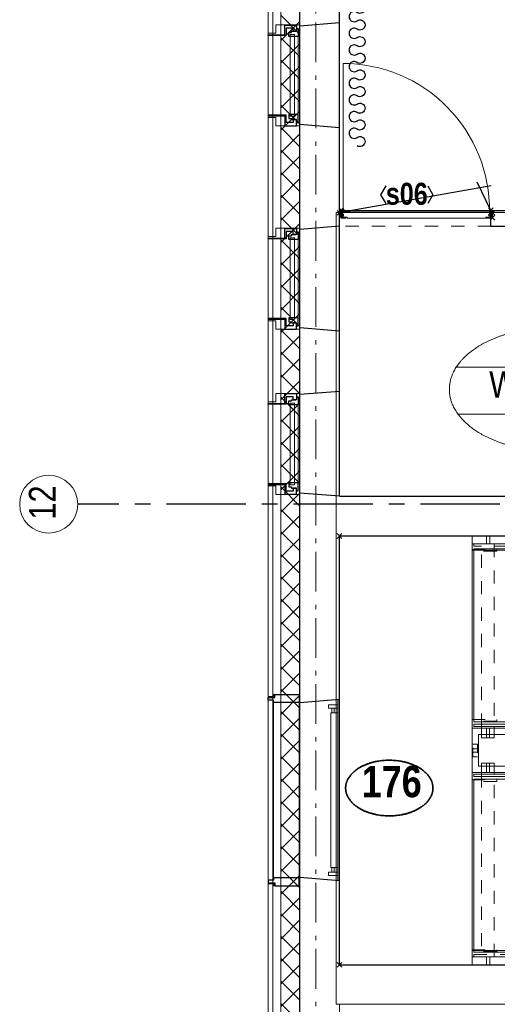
# Model space of a CAD drawing. Header units: millimetres. Extents: x 45699 to 251499, y 244 to 86446.
# Tile 230 of 240: x 224560 to 227568, y 75652 to 81850. Entities that reach past the tile are written whole.
import ezdxf
from ezdxf.enums import TextEntityAlignment as Align

# ---------------------------------------------------------------- set-up
doc = ezdxf.new("R2010")
doc.units = ezdxf.units.MM
doc.header["$LTSCALE"] = 400
doc.header["$PDMODE"] = 3
doc.header["$PDSIZE"] = 15
for name, pattern in [('CENTER', [2, 1.25, -0.25, 0.25, -0.25]), ('STYLE_01', [0.416641, 0.208282, -0.208359]), ('STYLE_02', [0.694427, 0.486069, -0.208359]), ('STYLE_06', [1.041641, 0.625, -0.208282, 0.069427, -0.138931]), ('STYLE_20', [0.208282, 0.138855, -0.069427])]:
    doc.linetypes.add(name, pattern=pattern)
for name, color, linetype, lineweight in [('Binnenkozijnen', 140, 'Continuous', 15), ('Buitenkozijnen', 140, 'Continuous', 15), ('Detailaanduiding', 5, 'Continuous', 70), ('Kozijnmerken', 43, 'Continuous', 9), ('leuning', 43, 'Continuous', 5), ('Lijn-afbreek', 140, 'STYLE_06', 15), ('mat-afdichting', 9, 'Continuous', 5), ('mat-aluminium', 140, 'Continuous', 15), ('mat-beton (ihwg)', 5, 'Continuous', 25), ('mat-isolatie', 140, 'Continuous', 15), ('mat-multiplex-hor', 140, 'Continuous', 15), ('mat-scheidingswand-horizontaal', 5, 'Continuous', 25), ('mat-spuitwerk_marmo', 43, 'STYLE_02', 20), ('mat-staal', 5, 'Continuous', 25), ('None', 7, 'Continuous', 9), ('Ruimtenummers', 5, 'Continuous', 25)]:
    doc.layers.add(name, color=color, linetype=linetype, lineweight=lineweight)
for name, color, linetype in [('stramien', 1, 'CENTER'), ('symbol', 1, 'Continuous'), ('timmerwerk-ge', 150, 'Continuous')]:
    doc.layers.add(name, color=color, linetype=linetype)
doc.styles.add('Arial Narrow', font='ARIALN.TTF', dxfattribs={"height": 222.25})
doc.styles.add('Arial Narrow (bold)', font='ARIALNB.TTF', dxfattribs={"height": 172.861111})
doc.styles.get("Standard").update_dxf_attribs({"font": 'arial.ttf'})

# ---------------------------------------------------------------- blocks, each defined once
blk = doc.blocks.new('*U467')
at = {"layer": 'Lijn-afbreek', "color": 43, "linetype": 'Continuous', "lineweight": 9}
for p, q in [((39661.1, 33520), (39901.1, 33520)), ((39876.1, 32430), (39876.1, 33520)), ((39661.1, 32430), (39901.1, 32430))]:
    blk.add_line(p, q, dxfattribs=at)
at = {"layer": 'Lijn-afbreek', "color": 43, "linetype": 'STYLE_01', "lineweight": 9}
blk.add_line((39701.1, 32430), (39701.1, 33520), dxfattribs=at)
blk = doc.blocks.new('*U468')
at = {"layer": 'Lijn-afbreek', "color": 43, "linetype": 'Continuous', "lineweight": 9}
for p, q in [((39206.1, 33520), (39446.1, 33520)), ((39446.1, 32430), (39446.1, 33520)), ((39206.1, 32430), (39446.1, 32430))]:
    blk.add_line(p, q, dxfattribs=at)
at = {"layer": 'Lijn-afbreek', "color": 43, "linetype": 'STYLE_01', "lineweight": 9}
blk.add_line((39486.1, 32430), (39486.1, 33520), dxfattribs=at)
blk = doc.blocks.new('*U469')
at = {"layer": 'Lijn-afbreek', "color": 43, "linetype": 'Continuous', "lineweight": 9}
for p, q in [((38991.1, 33520), (39231.1, 33520)), ((39231.1, 32430), (39231.1, 33520)), ((38991.1, 32430), (39231.1, 32430))]:
    blk.add_line(p, q, dxfattribs=at)
at = {"layer": 'Lijn-afbreek', "color": 43, "linetype": 'STYLE_01', "lineweight": 9}
blk.add_line((39271.1, 32430), (39271.1, 33520), dxfattribs=at)
blk = doc.blocks.new('*U470')
at = {"layer": 'Lijn-afbreek', "color": 43, "linetype": 'Continuous', "lineweight": 9}
for p, q in [((39421.1, 33520), (39661.1, 33520)), ((39661.1, 32430), (39661.1, 33520)), ((39421.1, 32430), (39661.1, 32430))]:
    blk.add_line(p, q, dxfattribs=at)
at = {"layer": 'Lijn-afbreek', "color": 43, "linetype": 'STYLE_01', "lineweight": 9}
blk.add_line((39701.1, 32430), (39701.1, 33520), dxfattribs=at)
blk = doc.blocks.new('*U471')
at = {"layer": 'Lijn-afbreek', "color": 43, "linetype": 'Continuous', "lineweight": 9}
for p, q in [((39876.1, 33520), (40116.1, 33520)), ((40091.1, 32430), (40091.1, 33520)), ((39876.1, 32430), (40116.1, 32430))]:
    blk.add_line(p, q, dxfattribs=at)
at = {"layer": 'Lijn-afbreek', "color": 43, "linetype": 'STYLE_01', "lineweight": 9}
blk.add_line((39916.1, 32430), (39916.1, 33520), dxfattribs=at)
blk = doc.blocks.new('*U472')
at = {"layer": 'Lijn-afbreek', "color": 43, "linetype": 'Continuous', "lineweight": 9}
for p, q in [((40091.1, 33520), (40331.1, 33520)), ((40306.1, 32430), (40306.1, 33520)), ((40091.1, 32430), (40331.1, 32430))]:
    blk.add_line(p, q, dxfattribs=at)
at = {"layer": 'Lijn-afbreek', "color": 43, "linetype": 'STYLE_01', "lineweight": 9}
blk.add_line((40131.1, 32430), (40131.1, 33520), dxfattribs=at)
blk = doc.blocks.new('*U473')
at = {"layer": 'Lijn-afbreek', "color": 43, "linetype": 'Continuous', "lineweight": 9}
for p, q in [((40306.1, 33520), (40546.1, 33520)), ((40521.1, 32430), (40521.1, 33520)), ((40306.1, 32430), (40546.1, 32430))]:
    blk.add_line(p, q, dxfattribs=at)
at = {"layer": 'Lijn-afbreek', "color": 43, "linetype": 'STYLE_01', "lineweight": 9}
blk.add_line((40346.1, 32430), (40346.1, 33520), dxfattribs=at)
blk = doc.blocks.new('*U474')
at = {"layer": 'Lijn-afbreek', "color": 43, "linetype": 'Continuous', "lineweight": 9}
for p, q in [((40521.1, 33520), (40761.1, 33520)), ((40776.1, 32430), (40776.1, 33520)), ((40521.1, 32430), (40776.1, 32430))]:
    blk.add_line(p, q, dxfattribs=at)
at = {"layer": 'Lijn-afbreek', "color": 43, "linetype": 'STYLE_01', "lineweight": 9}
blk.add_line((40561.1, 32430), (40561.1, 33520), dxfattribs=at)
blk = doc.blocks.new('*U475')
at = {"layer": 'Lijn-afbreek', "color": 43, "linetype": 'Continuous', "lineweight": 9}
for p, q in [((38801.1, 33520), (39041.1, 33520)), ((38801.1, 32430), (38801.1, 33520)), ((39016.1, 32430), (39016.1, 33520)), ((38801.1, 32430), (39041.1, 32430))]:
    blk.add_line(p, q, dxfattribs=at)
at = {"layer": 'Lijn-afbreek', "color": 43, "linetype": 'STYLE_01', "lineweight": 9}
blk.add_line((39056.1, 32430), (39056.1, 33520), dxfattribs=at)
blk = doc.blocks.new('*U476')
at = {"layer": 'Lijn-afbreek', "color": 8, "linetype": 'STYLE_01', "lineweight": 5}
blk.add_line((39396.1, 34970), (39396.1, 33880), dxfattribs=at)
at = {"layer": 'Lijn-afbreek', "color": 8, "linetype": 'Continuous', "lineweight": 5}
for p, q in [((39436.1, 34970), (39436.1, 33880)), ((39676.1, 34970), (39436.1, 34970)), ((39676.1, 33880), (39436.1, 33880))]:
    blk.add_line(p, q, dxfattribs=at)
blk = doc.blocks.new('*U477')
at = {"layer": 'Lijn-afbreek', "color": 140, "linetype": 'STYLE_01', "lineweight": 15}
blk.add_line((39826.1, 34970), (39826.1, 33880), dxfattribs=at)
at = {"layer": 'Lijn-afbreek', "color": 140, "linetype": 'Continuous', "lineweight": 15}
for p, q in [((39866.1, 34970), (39866.1, 33880)), ((40106.1, 34970), (39866.1, 34970)), ((40106.1, 33880), (39866.1, 33880))]:
    blk.add_line(p, q, dxfattribs=at)
blk = doc.blocks.new('*U478')
at = {"layer": 'Lijn-afbreek', "color": 140, "linetype": 'STYLE_01', "lineweight": 15}
blk.add_line((40041.1, 34970), (40041.1, 33880), dxfattribs=at)
at = {"layer": 'Lijn-afbreek', "color": 140, "linetype": 'Continuous', "lineweight": 15}
for p, q in [((40081.1, 34970), (40081.1, 33880)), ((40321.1, 34970), (40081.1, 34970)), ((40321.1, 33880), (40081.1, 33880))]:
    blk.add_line(p, q, dxfattribs=at)
blk = doc.blocks.new('*U479')
at = {"layer": 'Lijn-afbreek', "color": 140, "linetype": 'STYLE_01', "lineweight": 15}
blk.add_line((40256.1, 34970), (40256.1, 33880), dxfattribs=at)
at = {"layer": 'Lijn-afbreek', "color": 140, "linetype": 'Continuous', "lineweight": 15}
for p, q in [((40296.1, 34970), (40296.1, 33880)), ((40536.1, 34970), (40296.1, 34970)), ((40536.1, 33880), (40296.1, 33880))]:
    blk.add_line(p, q, dxfattribs=at)
blk = doc.blocks.new('*U480')
at = {"layer": 'Lijn-afbreek', "color": 140, "linetype": 'STYLE_01', "lineweight": 15}
blk.add_line((40471.1, 34970), (40471.1, 33880), dxfattribs=at)
at = {"layer": 'Lijn-afbreek', "color": 140, "linetype": 'Continuous', "lineweight": 15}
for p, q in [((40511.1, 34970), (40511.1, 33880)), ((40751.1, 34970), (40511.1, 34970)), ((40751.1, 33880), (40511.1, 33880))]:
    blk.add_line(p, q, dxfattribs=at)
blk = doc.blocks.new('*U481')
at = {"layer": 'Lijn-afbreek', "color": 140, "linetype": 'STYLE_01', "lineweight": 15}
blk.add_line((40686.1, 34970), (40686.1, 33880), dxfattribs=at)
at = {"layer": 'Lijn-afbreek', "color": 140, "linetype": 'Continuous', "lineweight": 15}
for p, q in [((40726.1, 34970), (40726.1, 33880)), ((40966.1, 34970), (40726.1, 34970)), ((40966.1, 33880), (40726.1, 33880))]:
    blk.add_line(p, q, dxfattribs=at)
blk = doc.blocks.new('*U482')
at = {"layer": 'Lijn-afbreek', "color": 140, "linetype": 'STYLE_01', "lineweight": 15}
blk.add_line((40901.1, 34970), (40901.1, 33880), dxfattribs=at)
at = {"layer": 'Lijn-afbreek', "color": 140, "linetype": 'Continuous', "lineweight": 15}
for p, q in [((40941.1, 34970), (40941.1, 33880)), ((41181.1, 34970), (40941.1, 34970)), ((41181.1, 33880), (40941.1, 33880))]:
    blk.add_line(p, q, dxfattribs=at)
blk = doc.blocks.new('*U483')
at = {"layer": 'Lijn-afbreek', "color": 43, "linetype": 'STYLE_01', "lineweight": 9}
blk.add_line((41331.1, 34970), (41331.1, 33880), dxfattribs=at)
at = {"layer": 'Lijn-afbreek', "color": 43, "linetype": 'Continuous', "lineweight": 9}
for p, q in [((41586.1, 34970), (41345.7, 34970)), ((41370, 34970), (41370, 33880)), ((41586.1, 34970), (41586.1, 33880)), ((41586.1, 33880), (41345.7, 33880))]:
    blk.add_line(p, q, dxfattribs=at)
blk = doc.blocks.new('*U484')
at = {"layer": 'Lijn-afbreek', "color": 8, "linetype": 'STYLE_01', "lineweight": 5}
blk.add_line((38966.1, 34970), (38966.1, 33880), dxfattribs=at)
at = {"layer": 'Lijn-afbreek', "color": 8, "linetype": 'Continuous', "lineweight": 5}
for p, q in [((39006.1, 34970), (39006.1, 33880)), ((39246.1, 34970), (39006.1, 34970)), ((39246.1, 33880), (39006.1, 33880))]:
    blk.add_line(p, q, dxfattribs=at)
blk = doc.blocks.new('*U485')
at = {"layer": 'Lijn-afbreek', "color": 43, "linetype": 'Continuous', "lineweight": 9}
for p, q in [((38536.1, 34970), (38536.1, 33880)), ((38816.1, 34970), (38536.1, 34970)), ((38816.1, 33880), (38536.1, 33880))]:
    blk.add_line(p, q, dxfattribs=at)
blk = doc.blocks.new('*U486')
at = {"layer": 'Lijn-afbreek', "color": 8, "linetype": 'STYLE_01', "lineweight": 5}
blk.add_line((38751.1, 34970), (38751.1, 33880), dxfattribs=at)
at = {"layer": 'Lijn-afbreek', "color": 8, "linetype": 'Continuous', "lineweight": 5}
for p, q in [((38791.1, 34970), (38791.1, 33880)), ((39031.1, 34970), (38791.1, 34970)), ((39031.1, 33880), (38791.1, 33880))]:
    blk.add_line(p, q, dxfattribs=at)
blk = doc.blocks.new('*U487')
at = {"layer": 'Lijn-afbreek', "color": 140, "linetype": 'STYLE_01', "lineweight": 15}
blk.add_line((41116.1, 34970), (41116.1, 33880), dxfattribs=at)
at = {"layer": 'Lijn-afbreek', "color": 140, "linetype": 'Continuous', "lineweight": 15}
for p, q in [((41156.1, 34970), (41156.1, 33880)), ((41396.1, 34970), (41156.1, 34970)), ((41396.1, 33880), (41156.1, 33880))]:
    blk.add_line(p, q, dxfattribs=at)
blk = doc.blocks.new('*U488')
at = {"layer": 'Lijn-afbreek', "color": 8, "linetype": 'STYLE_01', "lineweight": 5}
blk.add_line((39181.1, 34970), (39181.1, 33880), dxfattribs=at)
at = {"layer": 'Lijn-afbreek', "color": 8, "linetype": 'Continuous', "lineweight": 5}
for p, q in [((39221.1, 34970), (39221.1, 33880)), ((39461.1, 34970), (39221.1, 34970)), ((39461.1, 33880), (39221.1, 33880))]:
    blk.add_line(p, q, dxfattribs=at)
blk = doc.blocks.new('*U489')
at = {"layer": 'Lijn-afbreek', "color": 8, "linetype": 'STYLE_01', "lineweight": 5}
blk.add_line((39611.1, 34970), (39611.1, 33880), dxfattribs=at)
at = {"layer": 'Lijn-afbreek', "color": 8, "linetype": 'Continuous', "lineweight": 5}
blk.add_line((39651.1, 34970), (39651.1, 33880), dxfattribs=at)
at = {"layer": 'Lijn-afbreek', "color": 43, "linetype": 'Continuous', "lineweight": 9}
for p, q in [((39891.1, 34970), (39651.1, 34970)), ((39891.1, 33880), (39651.1, 33880))]:
    blk.add_line(p, q, dxfattribs=at)
at = {"layer": 'None', "color": 7}
for name in ['*U485', '*U486', '*U484', '*U488', '*U476', '*U477', '*U478', '*U479', '*U480', '*U481', '*U482', '*U487', '*U483']:
    blk.add_blockref(name, (0, 0), dxfattribs=at)
blk = doc.blocks.new('*U490')
at = {"layer": 'leuning', "color": 140, "linetype": 'STYLE_20', "lineweight": 15}
blk.add_lwpolyline([(41561.1, 33740), (41591.1, 33740), (41591.1, 33660), (41561.1, 33660)], close=True, dxfattribs=at)
at = {"layer": 'leuning', "color": 140, "linetype": 'Continuous', "lineweight": 15}
blk.add_lwpolyline([(41556.1, 33710), (41596.1, 33710), (41596.1, 33690), (41556.1, 33690)], close=True, dxfattribs=at)
blk = doc.blocks.new('*U491')
at = {"layer": 'leuning', "color": 140, "linetype": 'STYLE_20', "lineweight": 15}
blk.add_lwpolyline([(38531.1, 33740), (38561.1, 33740), (38561.1, 33660), (38531.1, 33660)], close=True, dxfattribs=at)
at = {"layer": 'leuning', "color": 140, "linetype": 'Continuous', "lineweight": 15}
blk.add_lwpolyline([(38526.1, 33710), (38566.1, 33710), (38566.1, 33690), (38526.1, 33690)], close=True, dxfattribs=at)
blk = doc.blocks.new('*U492')
at = {"layer": 'leuning', "color": 140, "linetype": 'Continuous', "lineweight": 15}
for points in [[(38617, 35050), (38617, 35000), (38637, 35000), (38637, 35050)], [(40246.1, 35050), (40246.1, 35000), (40266.1, 35000), (40266.1, 35050)], [(41486.1, 35050), (41486.1, 35000), (41506.1, 35000), (41506.1, 35050)], [(38526.1, 35000), (41596.1, 35000), (41596.1, 34960), (38526.1, 34960)]]:
    blk.add_lwpolyline(points, close=True, dxfattribs=at)
blk = doc.blocks.new('*U493')
at = {"layer": 'leuning', "color": 140, "linetype": 'Continuous', "lineweight": 15}
for points in [[(38526.1, 32440), (40786.1, 32440), (40786.1, 32400), (38526.1, 32400)], [(38617, 32350), (38617, 32400), (38637, 32400), (38637, 32350)], [(40008.7, 32350), (40008.7, 32400), (40028.7, 32400), (40028.7, 32350)], [(40680.4, 32350), (40680.4, 32400), (40700.4, 32400), (40700.4, 32350)]]:
    blk.add_lwpolyline(points, close=True, dxfattribs=at)
blk = doc.blocks.new('*U494')
at = {"layer": 'Lijn-afbreek', "lineweight": 15}
for p, q in [((39538.4, 33732.2), (39802.8, 35054.3)), ((39587.4, 33722.4), (39851.8, 35044.5))]:
    blk.add_line(p, q, dxfattribs=at)
at = {"layer": 'Lijn-afbreek', "color": 8, "linetype": 'Continuous', "lineweight": 5}
for p, q in [((41371.1, 34400), (38791.1, 34400)), ((41371.1, 34400), (39722.9, 34400)), ((39016.1, 33000), (40521.1, 33000))]:
    blk.add_line(p, q, dxfattribs=at)
at = {"layer": 'Lijn-afbreek', "color": 43, "linetype": 'STYLE_01', "lineweight": 9}
for points in [[(38536.1, 35000), (41586.1, 35000), (41586.1, 34985), (38536.1, 34985)], [(39716.4, 35000), (39716.4, 33850), (39796.4, 33850), (39796.4, 35000)], [(41456.1, 35000), (41456.1, 33850), (41536.1, 33850), (41536.1, 35000)], [(38666.1, 32400), (38666.1, 33550), (38586.1, 33550), (38586.1, 32400)], [(40018.7, 32400), (40018.7, 33550), (39938.7, 33550), (39938.7, 32400)], [(40730.4, 32400), (40730.4, 33550), (40650.4, 33550), (40650.4, 32400)], [(38536.1, 32415), (40776.1, 32415), (40776.1, 32400), (38536.1, 32400)]]:
    blk.add_lwpolyline(points, close=True, dxfattribs=at)
at = {"layer": 'Lijn-afbreek', "color": 8, "linetype": 'STYLE_01', "lineweight": 5}
blk.add_lwpolyline([(38666.1, 35000), (38666.1, 33850), (38586.1, 33850), (38586.1, 35000)], close=True, dxfattribs=at)
at = {"layer": 'Lijn-afbreek', "color": 43, "linetype": 'Continuous', "lineweight": 9}
for points in [[(38536.1, 33850), (41586.1, 33850), (41586.1, 33865), (38536.1, 33865)], [(39716.4, 33780), (39716.4, 33850), (39796.4, 33850), (39796.4, 33780)], [(41456.1, 33780), (41456.1, 33850), (41536.1, 33850), (41536.1, 33780)], [(38636.1, 33780), (38636.1, 33840), (38616.1, 33840), (38616.1, 33780)], [(40274.7, 33780), (40274.7, 33840), (39766.4, 33840), (39766.4, 33780)], [(38666.1, 33620), (38666.1, 33550), (38586.1, 33550), (38586.1, 33620)], [(40018.7, 33620), (40018.7, 33550), (39938.7, 33550), (39938.7, 33620)], [(40730.4, 33620), (40730.4, 33550), (40650.4, 33550), (40650.4, 33620)], [(40776.1, 33550), (40776.1, 33535), (39716.7, 33535), (38536.1, 33535), (38536.1, 33550), (39688.7, 33550)], [(38536.1, 33520), (38791.1, 33520), (38791.1, 32430), (38536.1, 32430)]]:
    blk.add_lwpolyline(points, close=True, dxfattribs=at)
at = {"layer": 'Lijn-afbreek', "color": 8, "linetype": 'Continuous', "lineweight": 5}
blk.add_lwpolyline([(38666.1, 33780), (38666.1, 33850), (38586.1, 33850), (38586.1, 33780)], close=True, dxfattribs=at)
at = {"layer": 'Lijn-afbreek', "color": 140, "linetype": 'Continuous', "lineweight": 15}
for points in [[(41486.1, 33780), (41486.1, 33840), (41506.1, 33840), (41506.1, 33780)], [(38636.1, 33620), (38636.1, 33560), (38616.1, 33560), (38616.1, 33620)], [(39988.7, 33620), (39988.7, 33560), (39461.7, 33560), (39461.7, 33620)], [(40700.4, 33620), (40700.4, 33560), (40680.4, 33560), (40680.4, 33620)]]:
    blk.add_lwpolyline(points, close=True, dxfattribs=at)
at = {"layer": 'Lijn-afbreek', "linetype": 'Continuous', "lineweight": 5}
for p in [(37691.1, 35050), (37691.1, 32350)]:
    blk.add_point(p, dxfattribs=at)
at = {"layer": 'Lijn-afbreek', "color": 8, "lineweight": 5}
for points in [[(38791.1, 34400), (38949.9, 34442.5), (38949.9, 34357.5)], [(39722.9, 34400), (39881.7, 34442.5), (39881.7, 34357.5)], [(40521.1, 33000), (40362.4, 32957.5), (40362.4, 33042.5)]]:
    blk.add_solid(points, dxfattribs=at)
at = {"layer": 'None', "color": 43, "linetype": 'Continuous', "lineweight": 9}
for p, q in [((41596.1, 33550), (41596.1, 35050)), ((38526.1, 33840), (40301.1, 33840)), ((38566.1, 33800), (40301.1, 33800))]:
    blk.add_line(p, q, dxfattribs=at)
at = {"layer": 'None', "color": 140, "linetype": 'Continuous', "lineweight": 15}
for p, q in [((38526.1, 33560), (38526.1, 33840)), ((38566.1, 33600), (38566.1, 33800)), ((40301.1, 33840), (41596.1, 33840)), ((40301.1, 33800), (41556.1, 33800)), ((41556.1, 33800), (41556.1, 33600)), ((41596.1, 33840), (41596.1, 33560)), ((40705.4, 33600), (38566.1, 33600)), ((41556.1, 33600), (40705.4, 33600)), ((40705.4, 33560), (38526.1, 33560)), ((41596.1, 33560), (40705.4, 33560))]:
    blk.add_line(p, q, dxfattribs=at)
blk.add_lwpolyline([(38526.1, 35050), (37691.1, 35050), (37691.1, 32350), (38526.1, 32350)], close=True, dxfattribs=at)
at = {"layer": 'None', "color": 43, "linetype": 'STYLE_01', "lineweight": 9}
for points in [[(38526.1, 34955), (38526.1, 34965), (38681.3, 34965), (38681.3, 34955)], [(41440.9, 34955), (41440.9, 34965), (41596.1, 34965), (41596.1, 34955)], [(38526.1, 33885), (38526.1, 33895), (38681.3, 33895), (38681.3, 33885)], [(41440.9, 33885), (41440.9, 33895), (41596.1, 33895), (41596.1, 33885)], [(38526.1, 33505), (38526.1, 33515), (38681.3, 33515), (38681.3, 33505)], [(40632, 33505), (40632, 33515), (40786.1, 33515), (40786.1, 33505)], [(38526.1, 32435), (38526.1, 32445), (38681.3, 32445), (38681.3, 32435)], [(40632, 32435), (40632, 32445), (40786.1, 32445), (40786.1, 32435)]]:
    blk.add_lwpolyline(points, close=True, dxfattribs=at)
at = {"layer": 'None', "color": 43, "lineweight": 9}
blk.add_lwpolyline([(40786.1, 32350), (40786.1, 33550), (41596.1, 33550)], dxfattribs=at)
at = {"layer": 'leuning', "color": 7}
for name in ['*U492', '*U493']:
    blk.add_blockref(name, (0, 0), dxfattribs=at)
at = {"layer": 'None', "color": 7}
for name in ['*U489', '*U491', '*U490', '*U475', '*U469', '*U468', '*U470', '*U467', '*U471', '*U472', '*U473', '*U474']:
    blk.add_blockref(name, (0, 0), dxfattribs=at)
blk = doc.blocks.new('*X495')
at = {"layer": 'None', "lineweight": 13}
for p, q in [((37321.1, 38327.8), (37441.1, 38207.8)), ((37321.1, 38186.4), (37441.1, 38066.4)), ((37321.1, 38045), (37441.1, 37925)), ((37321.1, 37903.6), (37441.1, 37783.6)), ((37321.1, 37762.2), (37441.1, 37642.2)), ((37321.1, 37620.8), (37441.1, 37500.8)), ((37321.1, 37479.4), (37441.1, 37359.4)), ((37321.1, 37338), (37441.1, 37218)), ((37321.1, 37196.6), (37441.1, 37076.6)), ((37321.1, 37055.2), (37441.1, 36935.2)), ((37321.1, 36913.8), (37441.1, 36793.8)), ((37321.1, 36772.4), (37441.1, 36652.4)), ((37321.1, 36631), (37441.1, 36511)), ((37321.1, 36489.6), (37441.1, 36369.6)), ((37321.1, 36348.2), (37441.1, 36228.2)), ((37321.1, 36206.8), (37441.1, 36086.8)), ((37321.1, 36065.4), (37441.1, 35945.4)), ((37321.1, 35924), (37441.1, 35804)), ((37321.1, 35782.6), (37441.1, 35662.6)), ((37321.1, 35641.2), (37441.1, 35521.2)), ((37321.1, 35499.8), (37441.1, 35379.8)), ((37321.1, 35358.4), (37441.1, 35238.4)), ((37321.1, 35217), (37441.1, 35097)), ((37321.1, 35075.6), (37441.1, 34955.6)), ((37321.1, 34934.2), (37441.1, 34814.2)), ((37321.1, 34792.8), (37441.1, 34672.8)), ((37321.1, 34651.4), (37441.1, 34531.4)), ((37321.1, 34510), (37441.1, 34390)), ((37321.1, 34368.6), (37441.1, 34248.6)), ((37321.1, 34227.2), (37441.1, 34107.2)), ((37321.1, 34085.8), (37441.1, 33965.8)), ((37321.1, 33944.4), (37441.1, 33824.4)), ((37321.1, 33803), (37441.1, 33683)), ((37321.1, 33661.6), (37441.1, 33541.6)), ((37321.1, 33520.2), (37441.1, 33400.2)), ((37321.1, 33378.8), (37441.1, 33258.8)), ((37321.1, 33237.4), (37441.1, 33117.4)), ((37321.1, 33096), (37441.1, 32976)), ((37321.1, 32954.6), (37441.1, 32834.6)), ((37321.1, 32813.2), (37441.1, 32693.2)), ((37321.1, 32671.8), (37441.1, 32551.8)), ((37321.1, 32530.4), (37441.1, 32410.4)), ((37321.1, 32389), (37441.1, 32269)), ((37321.1, 32247.6), (37441.1, 32127.6)), ((37321.1, 32106.2), (37441.1, 31986.2))]:
    blk.add_line(p, q, dxfattribs=at)
at = {"layer": 'None', "lineweight": 5}
for p, q in [((37321.1, 38169.6), (37441.1, 38289.6)), ((37321.1, 38028.2), (37441.1, 38148.2)), ((37321.1, 37886.8), (37441.1, 38006.8)), ((37321.1, 37745.4), (37441.1, 37865.4)), ((37321.1, 37603.9), (37441.1, 37723.9)), ((37321.1, 37462.5), (37441.1, 37582.5)), ((37321.1, 37321.1), (37441.1, 37441.1)), ((37321.1, 37179.7), (37441.1, 37299.7)), ((37321.1, 37038.3), (37441.1, 37158.3)), ((37321.1, 36896.8), (37441.1, 37016.8)), ((37321.1, 36755.4), (37441.1, 36875.4)), ((37321.1, 36614), (37441.1, 36734)), ((37321.1, 36472.6), (37441.1, 36592.6)), ((37321.1, 36331.2), (37441.1, 36451.2)), ((37321.1, 36189.7), (37441.1, 36309.7)), ((37321.1, 36048.3), (37441.1, 36168.3)), ((37321.1, 35906.9), (37441.1, 36026.9)), ((37321.1, 35765.5), (37441.1, 35885.5)), ((37321.1, 35624), (37441.1, 35744)), ((37321.1, 35482.6), (37441.1, 35602.6)), ((37321.1, 35341.2), (37441.1, 35461.2)), ((37321.1, 35199.8), (37441.1, 35319.8)), ((37321.1, 35058.4), (37441.1, 35178.4)), ((37321.1, 34916.9), (37441.1, 35036.9)), ((37321.1, 34775.5), (37441.1, 34895.5)), ((37321.1, 34634.1), (37441.1, 34754.1)), ((37321.1, 34492.7), (37441.1, 34612.7)), ((37321.1, 34351.3), (37441.1, 34471.3)), ((37321.1, 34209.8), (37441.1, 34329.8)), ((37321.1, 34068.4), (37441.1, 34188.4)), ((37321.1, 33927), (37441.1, 34047)), ((37321.1, 33785.6), (37441.1, 33905.6)), ((37321.1, 33644.1), (37441.1, 33764.1)), ((37321.1, 33502.7), (37441.1, 33622.7)), ((37321.1, 33361.3), (37441.1, 33481.3)), ((37321.1, 33219.9), (37441.1, 33339.9)), ((37321.1, 33078.5), (37441.1, 33198.5)), ((37321.1, 32937), (37441.1, 33057)), ((37321.1, 32795.6), (37441.1, 32915.6)), ((37321.1, 32654.2), (37441.1, 32774.2)), ((37321.1, 32512.8), (37441.1, 32632.8)), ((37321.1, 32371.4), (37441.1, 32491.4)), ((37321.1, 32229.9), (37441.1, 32349.9)), ((37321.1, 32088.5), (37441.1, 32208.5))]:
    blk.add_line(p, q, dxfattribs=at)
blk = doc.blocks.new('0600 pui gemeentehuis')
at = {"layer": 'Buitenkozijnen', "color": 92, "linetype": 'Continuous', "lineweight": 25}
for p, q in [((50.3, 0), (70.3, -250)), ((710.3, 0), (690.3, -250))]:
    blk.add_line(p, q, dxfattribs=at)
at = {"layer": 'Buitenkozijnen', "color": 43, "linetype": 'Continuous', "lineweight": 9}
blk.add_lwpolyline([(697.8, -400), (645.3, -400), (645.3, -450), (115.3, -450), (115.3, -400), (62.8, -400), (62.8, -250), (70.3, -250), (50.3, 0), (710.3, 0), (690.3, -250), (697.8, -250)], close=True, dxfattribs=at)
at = {"layer": 'None', "color": 8, "linetype": 'Continuous', "lineweight": 5}
blk.add_line((134.5, -260), (626, -260), dxfattribs=at)
at = {"layer": 'None', "color": 92, "linetype": 'Continuous', "lineweight": 25}
for points in [[(63.5, -270), (102.5, -270), (102.5, -291.7), (83.5, -291.7), (83.5, -335), (129.3, -335), (129.3, -450), (125.3, -450), (125.3, -344), (63.5, -344), (63.5, -325), (63.5, -325)], [(697, -270), (658, -270), (658, -291.7), (677, -291.7), (677, -335), (631.3, -335), (631.3, -450), (635.3, -450), (635.3, -344), (697, -344), (697, -325), (697, -325)]]:
    blk.add_lwpolyline(points, close=True, dxfattribs=at)
for points in [[(84.5, -270), (84.5, -260), (134.5, -260), (134.5, -320), (109.4, -320), (109.4, -301.9), (102.5, -301.9), (102.5, -274.7)], [(676, -270), (676, -260), (626, -260), (626, -320), (651.2, -320), (651.2, -301.9), (658, -301.9), (658, -274.7)]]:
    blk.add_lwpolyline(points, dxfattribs=at)
at = {"layer": 'None', "color": 140, "linetype": 'Continuous', "lineweight": 15}
blk.add_lwpolyline([(122.8, -284.2), (637.8, -284.2), (637.8, -310.6), (122.8, -310.6)], close=True, dxfattribs=at)
blk = doc.blocks.new('Ruimtenummer UV 50')
at = {"layer": 'Ruimtenummers', "color": 8, "lineweight": 5}
for p, q in [((602.2, 156.5), (-602.3, 156.5)), ((594.7, -137.5), (-594.8, -137.5))]:
    blk.add_line(p, q, dxfattribs=at)
blk.add_open_spline([(-323.4, 353.8), (-173.3, 405.8), (173.3, 405.8), (323.4, 353.8), (473.5, 301.8), (560.1, 211.8), (646.8, 121.7), (646.8, 17.7), (646.8, -86.3), (560.1, -176.3), (473.5, -266.4), (323.4, -318.4), (173.3, -370.4), (-173.3, -370.4), (-323.4, -318.4), (-473.5, -266.4), (-560.2, -176.3), (-646.8, -86.3), (-646.8, 17.7), (-646.8, 121.7), (-560.2, 211.8), (-473.5, 301.8), (-323.4, 353.8)], degree=2, knots=[0, 0, 0, 0.09962, 0.19924, 0.19924, 0.283607, 0.283607, 0.349619, 0.349619, 0.415638, 0.415638, 0.5, 0.5, 0.59962, 0.69924, 0.69924, 0.783607, 0.783607, 0.849619, 0.849619, 0.915638, 0.915638, 1, 1, 1], dxfattribs=at)
at = {"layer": 'Ruimtenummers', "attachment_point": 2, "style": 'Arial Narrow'}
for s, insert, char_height in [(' m', (103.6, -122.2), 165.95), (' 2', (220.1, -132.8), 96.8)]:
    blk.add_mtext(s, dxfattribs=dict(at, insert=insert, char_height=char_height))
at = {"layer": 'Ruimtenummers', "style": 'Arial Narrow'}
for tag, p in [('Nummer', (0, 406.9)), ('Naam', (0, 131.7)), ('Oppervlak', (-137.9, -122.2))]:
    blk.add_attdef(tag, text='', height=165.9, dxfattribs=at).set_placement(p, align=Align.TOP_CENTER)
blk = doc.blocks.new('Kozijnmerk 50')
at = {"layer": 'Kozijnmerken', "color": 92, "linetype": 'Continuous', "lineweight": 25}
for points in [[(-132.2, 50.6), (-164.8, -5.8), (-132.2, -62.1)], [(132.2, 50.6), (164.8, -5.8), (132.2, -62.1)]]:
    blk.add_lwpolyline(points, dxfattribs=at)
at = {"layer": 'None', "color": 43, "style": 'Arial Narrow (bold)'}
blk.add_attdef('merk', text='', height=138.3, dxfattribs=at).set_placement((0, 0), align=Align.MIDDLE_CENTER)
blk = doc.blocks.new('1200 pui trappenhuis')
at = {"layer": 'Buitenkozijnen', "color": 92, "linetype": 'Continuous', "lineweight": 25}
for p, q in [((-7.3, 450), (12.7, 200)), ((1132.7, 450), (1112.7, 200))]:
    blk.add_line(p, q, dxfattribs=at)
at = {"layer": 'Buitenkozijnen', "color": 43, "linetype": 'Continuous', "lineweight": 9}
blk.add_lwpolyline([(1152.7, 37), (1152.7, 0), (-27.3, 0), (-27.3, 37), (-39.3, 37), (-39.3, 200), (12.7, 200), (-7.3, 450), (1132.7, 450), (1112.7, 200), (1164.7, 200), (1164.7, 37)], close=True, dxfattribs=at)
at = {"layer": 'mat-beton (ihwg)', "color": 8, "lineweight": 5}
for p, q in [((-6.5, 440), (1131.9, 440)), ((12.7, 200), (1112.7, 200))]:
    blk.add_line(p, q, dxfattribs=at)
at = {"layer": 'None', "color": 8, "linetype": 'Continuous', "lineweight": 5}
blk.add_line((10.7, 195), (1114.7, 195), dxfattribs=at)
at = {"layer": 'None', "color": 43, "linetype": 'Continuous', "lineweight": 9}
for points in [[(46.3, 440), (26.3, 440), (26.3, 380), (46.3, 380)], [(1049.1, 440), (1049.1, 395), (76.3, 395), (76.3, 440)], [(1079.1, 440), (1099.1, 440), (1099.1, 380), (1079.1, 380)]]:
    blk.add_lwpolyline(points, close=True, dxfattribs=at)
at = {"layer": 'None', "color": 8, "linetype": 'Continuous', "lineweight": 5}
for points in [[(46.3, 417.5), (76.3, 417.5), (76.3, 402.8), (46.3, 402.8)], [(1079.1, 417.5), (1049.1, 417.5), (1049.1, 402.8), (1079.1, 402.8)]]:
    blk.add_lwpolyline(points, close=True, dxfattribs=at)
at = {"layer": 'None', "color": 92, "linetype": 'Continuous', "lineweight": 25}
for points in [[(-39.3, 195), (10.7, 195), (10.7, 34), (-4, 34), (-4, 0), (-20.4, 0), (-20.4, 43.5), (-39.3, 43.5)], [(1164.7, 195), (1114.7, 195), (1114.7, 34), (1129.3, 34), (1129.3, 0), (1145.8, 0), (1145.8, 43.5), (1164.7, 43.5)]]:
    blk.add_lwpolyline(points, close=True, dxfattribs=at)
at = {"layer": 'None', "color": 140, "linetype": 'Continuous', "lineweight": 15}
blk.add_lwpolyline([(-4, 34), (1129.3, 34), (1129.3, 0), (-4, 0)], close=True, dxfattribs=at)
blk = doc.blocks.new('*U1328')
at = {"layer": 'None', "color": 43, "linetype": 'Continuous', "lineweight": 9}
for p, q in [((37691.1, 37057.46), (37701.1, 37091.33)), ((37691.1, 37091.33), (37701.1, 37057.46))]:
    blk.add_line(p, q, dxfattribs=at)
blk.add_lwpolyline([(37691.1, 37091.33), (37701.1, 37091.33), (37701.1, 37057.46), (37691.1, 37057.46)], close=True, dxfattribs=at)
blk = doc.blocks.new('*U1329')
at = {"layer": 'None', "color": 43, "linetype": 'Continuous', "lineweight": 9}
for p, q in [((38655.1, 37057.5), (38645.1, 37092.3)), ((38655.1, 37092.3), (38645.1, 37057.5))]:
    blk.add_line(p, q, dxfattribs=at)
blk.add_lwpolyline([(38645.1, 37092.3), (38655.1, 37092.3), (38655.1, 37057.5), (38645.1, 37057.5)], close=True, dxfattribs=at)
blk = doc.blocks.new('*X1330')
at = {"layer": 'None', "lineweight": 25}
blk.add_line((38641.1, 37085.5), (38645.1, 37089.5), dxfattribs=at)
blk = doc.blocks.new('*U1331')
at = {"layer": 'mat-afdichting', "lineweight": 5}
for points in [[(37726.1, 37053.9), (37714.1, 37053.9), (37714.1, 37056.1), (37726.1, 37056.1)], [(38620.1, 37053.9), (38632.1, 37053.9), (38632.1, 37056.1), (38620.1, 37056.1)]]:
    blk.add_lwpolyline(points, close=True, dxfattribs=at)
at = {"layer": 'mat-aluminium', "lineweight": 15}
blk.add_lwpolyline([(38641.1, 37070.4), (38645.1, 37070.4), (38645.1, 37085.4), (38641.1, 37085.4)], close=True, dxfattribs=at)
at = {"layer": 'mat-multiplex-hor', "lineweight": 15, "flags": 128}
for points in [[(38629.1, 37071.4), (38635.1, 37071.4), (38636, 37089.9), (37710.2, 37089.9), (37711.3, 37071.4), (37718.9, 37071.4)], [(37718.9, 37068.4), (37711.5, 37068.4), (37712.3, 37056.1), (37740.3, 37056.1), (37740.3, 37049.9), (38612.1, 37049.9), (38612.1, 37056.1), (38634.4, 37056.1), (38635, 37068.4), (38629.1, 37068.4)]]:
    blk.add_lwpolyline(points, dxfattribs=at)
at = {"layer": 'mat-spuitwerk_marmo', "lineweight": 20}
blk.add_circle((37713.1, 37102.2), 4, dxfattribs=at)
at = {"layer": 'mat-staal', "lineweight": 5, "flags": 128}
for points in [[(37706.1, 37049.9, -0.414214), (37701.1, 37054.9), (37701.1, 37098.3), (37701.1, 37100), (37705.1, 37100), (37705.1, 37098.3), (37705.1, 37054.9), (37705.1, 37054.9, 0.414214), (37706.1, 37053.9), (37731.1, 37053.9), (37731.1, 37049.9)], [(38640.1, 37049.9, 0.414214), (38645.1, 37054.9), (38645.1, 37098.3), (38645.1, 37100), (38641.1, 37100), (38641.1, 37098.3), (38641.1, 37054.9), (38641.1, 37054.9, -0.414214), (38640.1, 37053.9), (38615.1, 37053.9), (38615.1, 37049.9)]]:
    blk.add_lwpolyline(points, format="xyb", close=True, dxfattribs=at)
at = {"layer": 'None', "color": 43, "linetype": 'Continuous', "lineweight": 9}
blk.add_line((37713.1, 37102.2), (37713.1, 38024.8), dxfattribs=at)
for points in [[(37707.6, 37056.2), (37705.2, 37056.2), (37705.2, 37103.3), (37707.6, 37103.3)], [(37718.2, 37099.7), (37720, 37098.1), (37712.6, 37089.7), (37714.3, 37056.7), (37711.9, 37056.6), (37710.2, 37090.5)]]:
    blk.add_lwpolyline(points, close=True, dxfattribs=at)
at = {"layer": 'None', "color": 92, "linetype": 'Continuous', "lineweight": 25, "flags": 128}
for points in [[(37716.2, 37071.1), (37711.2, 37071.1), (37711.2, 37069.1)], [(37711.2, 37069.1), (37716.2, 37069.1)], [(38635.1, 37071.1), (38630.1, 37071.1), (38630.1, 37069.1)], [(38630.1, 37069.1), (38635.1, 37069.1)]]:
    blk.add_lwpolyline(points, dxfattribs=at)
at = {"layer": 'None', "color": 140, "linetype": 'Continuous', "lineweight": 15}
blk.add_circle((37713.1, 37102.2), 8, dxfattribs=at)
at = {"layer": 'None', "color": 43, "linetype": 'Continuous', "lineweight": 9}
blk.add_arc((37713.1, 37102.2), 922.6, 359.29028, 90, dxfattribs=at)
at = {"layer": 'None', "color": 8, "linetype": 'Continuous', "lineweight": 5}
for p in [(37691.1, 37083.9), (37702.1, 37101.5), (38644.1, 37101.5), (38655.1, 37083.9), (38655.1, 37053.9)]:
    blk.add_point(p, dxfattribs=at)
at = {"layer": 'mat-staal'}
blk.add_blockref('*X1330', (0, 0), dxfattribs=at)
at = {"layer": 'None', "color": 7}
for name in ['*U1328', '*U1329']:
    blk.add_blockref(name, (0, 0), dxfattribs=at)
blk = doc.blocks.new('Detail')
at = {"layer": 'Detailaanduiding', "color": 1, "linetype": 'Continuous', "lineweight": 35}
blk.add_open_spline([(-134.1, 153.9), (-70.3, 177.4), (77, 177.4), (140.9, 153.9), (204.7, 130.5), (241.5, 89.9), (278.4, 49.3), (278.4, 2.4), (278.4, -44.5), (241.5, -85.1), (204.7, -125.7), (140.9, -149.2), (77, -172.6), (-70.3, -172.6), (-134.1, -149.2), (-198, -125.7), (-234.8, -85.1), (-271.6, -44.5), (-271.6, 2.4), (-271.6, 49.3), (-234.8, 89.9), (-198, 130.5), (-134.1, 153.9)], degree=2, knots=[0, 0, 0, 0.097932, 0.195864, 0.195864, 0.280023, 0.280023, 0.347931, 0.347931, 0.415846, 0.415846, 0.5, 0.5, 0.597932, 0.695864, 0.695864, 0.780023, 0.780023, 0.847931, 0.847931, 0.915846, 0.915846, 1, 1, 1], dxfattribs=at)
at = {"layer": 'Detailaanduiding', "style": 'Arial Narrow (bold)'}
blk.add_attdef('Detail', text='', height=197.6, dxfattribs=at).set_placement((-170.2, 142.2), align=Align.TOP_LEFT)
at = {"layer": 'None', "color": 0, "flags": 1}
blk.add_attdef('Fragment', (-271.6, -528.2), '', height=197.6, dxfattribs=at)
blk = doc.blocks.new('SYMB-GD01_B2')
blk.add_lwpolyline([(0, 0, -0.606815), (66, 126, -0.606815), (131, 0, 0.606815), (197, -126, 0.606815), (262, 0, -0.606815), (328, 126, -0.606815), (393, 0, 0.606815), (459, -126, 0.606815), (524, 0, -0.606815), (590, 126, -0.606815), (655, 0, 0.606815), (721, -126, 0.606815), (786, 0, -0.606815), (852, 126, -0.606815), (917, 0, 0.606815), (983, -126, 0.606815), (1049, 0, -0.606815), (1114, 126, -0.606815), (1180, 0, 0.606815), (1245, -126, 0.606815), (1311, 0, -0.606815), (1376, 126, -0.606815), (1442, 0)], format="xyb")

msp = doc.modelspace()

# ---------------------------------------------------------------- linework, layer by layer
at = {"linetype": 'Continuous', "lineweight": 0, "flags": 128}
msp.add_lwpolyline([(226574.5, 84200), (240324.3, 84200), (240323.8, 46442.9), (231560.8, 46442.9), (231560.8, 57250), (226574.5, 57250), (226574.5, 75653), (231536.6, 75653), (231574.4, 80650), (226574.5, 80650), (226574.5, 84200)], dxfattribs=at)
at = {"linetype": 'Continuous', "lineweight": 0}
msp.add_lwpolyline([(226554.1, 75653), (231536.6, 75653), (231536.6, 80637.3), (226554.1, 80637.3)], close=True, dxfattribs=at)
at = {"layer": 'Binnenkozijnen', "color": 43, "linetype": 'STYLE_01', "lineweight": 9}
msp.add_line((227528.5, 80550), (226574.5, 80549.7), dxfattribs=at)
at = {"layer": 'mat-beton (ihwg)', "lineweight": 25}
for p, q in [((226324.5, 49625), (226324.5, 84450)), ((226574.5, 78850), (226574.5, 84200)), ((226574.5, 78850), (231574.5, 78850)), ((226574.5, 78600), (231574.5, 78600)), ((226574.5, 75900), (226574.5, 78600)), ((226574.5, 75900.3), (231574.7, 75900.3))]:
    msp.add_line(p, q, dxfattribs=at)
at = {"layer": 'mat-isolatie', "lineweight": 15}
for p, q in [((226204.5, 51628.8), (226204.5, 84570)), ((226324.5, 51628.8), (226324.5, 84450))]:
    msp.add_line(p, q, dxfattribs=at)
at = {"layer": 'mat-multiplex-hor', "lineweight": 15}
for p, q in [((226124.4, 51847), (226124.4, 84650)), ((226154.4, 51847), (226154.4, 84620))]:
    msp.add_line(p, q, dxfattribs=at)
at = {"layer": 'mat-scheidingswand-horizontaal', "lineweight": 25}
for p, q in [((227528.5, 80650), (229584.4, 80650)), ((227528.5, 80550), (227528.5, 80650)), ((227528.5, 80550), (229584.4, 80550))]:
    msp.add_line(p, q, dxfattribs=at)
at = {"layer": 'None', "color": 43, "linetype": 'STYLE_06', "lineweight": 9}
msp.add_line((226424.4, 85999.8), (226424.4, 44799.8), dxfattribs=at)
at = {"layer": 'None', "color": 43, "linetype": 'Continuous', "lineweight": 9}
msp.add_circle((224742.8, 78800), 182.6, dxfattribs=at)
at = {"layer": 'stramien'}
msp.add_line((239584.4, 78800), (224925.4, 78800), dxfattribs=at)
at = {"layer": 'timmerwerk-ge'}
for p, q in [((226593.5, 80639.9), (227528.8, 80805.6)), ((227528.5, 80650), (227442.3, 80827.9))]:
    msp.add_line(p, q, dxfattribs=at)

# ---------------------------------------------------------------- block references
at = {"layer": 'Binnenkozijnen', "color": 7, "rotation": 270}
for p in [(226574.5, 81880), (226574.5, 80600), (226574.5, 79560)]:
    msp.add_blockref('0600 pui gemeentehuis', p, dxfattribs=at)
at = {"layer": 'Detailaanduiding', "color": 7}
msp.add_blockref('Detail', (226884.6, 77010.7), dxfattribs=at).add_auto_attribs({'Detail': '176'})
msp.add_blockref('Detail', (226884.6, 77010.7), dxfattribs=at).add_auto_attribs({'Detail': '176'})
at = {"layer": 'Kozijnmerken', "color": 7}
msp.add_blockref('Kozijnmerk 50', (226998.2, 80754.4), dxfattribs=at).add_auto_attribs({'merk': 's06'})
at = {"layer": 'mat-isolatie'}
msp.add_blockref('*X495', (188883.4, 43550), dxfattribs=at)
at = {"layer": 'None', "color": 7}
for name in ['*U1331', '*U494']:
    msp.add_blockref(name, (188883.4, 43550), dxfattribs=at)
at = {"layer": 'None', "color": 7, "rotation": 270}
msp.add_blockref('1200 pui trappenhuis', (226124.4, 77562.7), dxfattribs=at)
at = {"layer": 'Ruimtenummers'}
msp.add_blockref('Ruimtenummer UV 50', (227913.4, 79505.3), dxfattribs=at).add_auto_attribs({'Nummer': 'G2.36', 'Naam': 'Werkkast', 'Oppervlak': '5'})
at = {"layer": 'symbol', "xscale": 0.4, "yscale": 0.4, "zscale": 0.4, "rotation": 270}
for p in [(226684.8, 82157.8), (226684.8, 81633.5)]:
    msp.add_blockref('SYMB-GD01_B2', p, dxfattribs=at)

# ---------------------------------------------------------------- texts
at = {"layer": 'None', "color": 43, "insert": (224617.9, 78702.6), "char_height": 169.33, "attachment_point": 1, "rotation": 90, "style": 'Arial Narrow'}
msp.add_mtext('12', dxfattribs=at)

doc.saveas('drawing.dxf')
